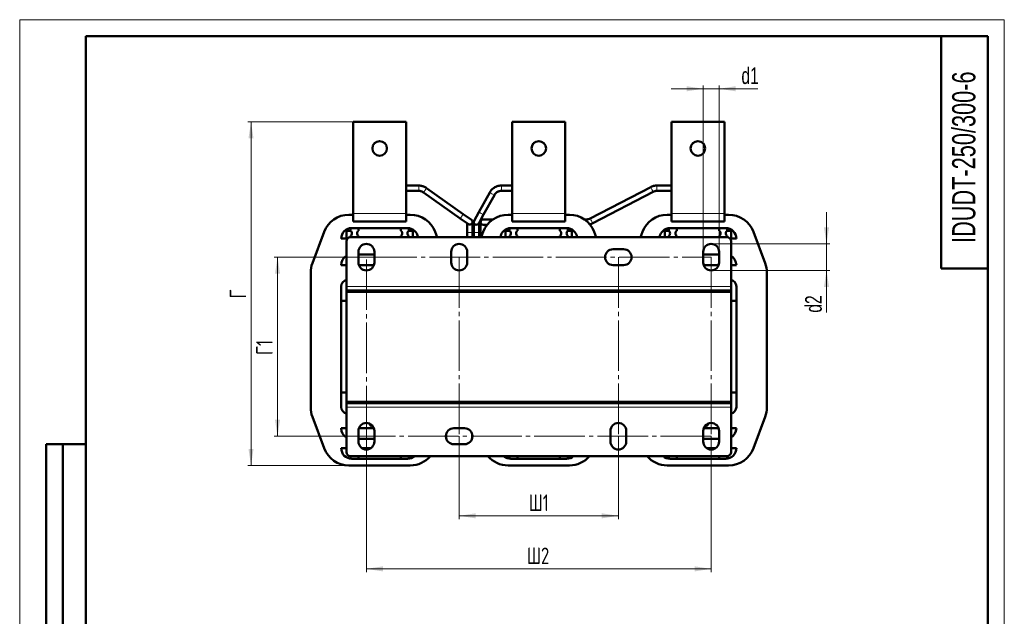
# Model space of a CAD drawing. Header units: millimetres. Extents: x 0 to 742, y 0 to 1050.
# Tile 2 of 2: x 0 to 742, y 600 to 1050. Entities that reach past the tile are written whole.
import ezdxf

# ---------------------------------------------------------------- set-up
doc = ezdxf.new("R2010")
doc.units = ezdxf.units.MM
doc.header["$LTSCALE"] = 2.5
doc.linetypes.add('SLD-Осевая', pattern=[19.05, 15.24, -1.27, 1.27, -1.27])
doc.linetypes.add('SLD-Сплошная', pattern=[0])
doc.styles.add('SLDTEXTSTYLE0', font='TXT', dxfattribs={"width": 0.7})
doc.styles.add('SLDTEXTSTYLE1', font='TXT', dxfattribs={"width": 0.7, "bigfont": 'bigfont'})
doc.dimstyles.new('SLDDIMSTYLE0', dxfattribs={"dimtxt": 12.5, "dimasz": 12.5, "dimexe": 0, "dimexo": 0.0625, "dimgap": 3.125, "dimtad": 2, "dimdec": 1, "dimrnd": 1e-09, "dimzin": 12, "dimdsep": 46, "dimtxsty": 'SLDTEXTSTYLE0', "dimsah": 1, "dimcen": 0.09, "dimadec": 0, "dimazin": 3, "dimtfac": 1, "dimtdec": 3, "dimtofl": 0, "dimtmove": 0, "dimatfit": 3, "dimfxl": 1, "dimfrac": 2, "dimtolj": 1, "dimtzin": 12, "dimarcsym": 0})
doc.dimstyles.new('SLDDIMSTYLE1', dxfattribs={"dimtxt": 12.5, "dimasz": 12.5, "dimexe": 0, "dimexo": 0.0625, "dimgap": 3.125, "dimtad": 2, "dimdec": 1, "dimrnd": 1e-09, "dimzin": 12, "dimdsep": 46, "dimtxsty": 'SLDTEXTSTYLE0', "dimsah": 1, "dimcen": 0.09, "dimadec": 0, "dimazin": 3, "dimtfac": 1, "dimtdec": 3, "dimtmove": 0, "dimatfit": 0, "dimfxl": 1, "dimfrac": 2, "dimtolj": 1, "dimtzin": 12, "dimarcsym": 0})

# ---------------------------------------------------------------- blocks, each defined once
blk = doc.blocks.new('_D_2')
at = {"color": 7, "linetype": 'SLD-Сплошная', "lineweight": 0}
for p, q in [((261.41, 870.93), (191.94, 870.93)), ((194.44, 735.93), (194.44, 870.93)), ((261.41, 735.93), (191.94, 735.93))]:
    blk.add_line(p, q, dxfattribs=at)
at = {"color": 7, "linetype": 'SLD-Сплошная', "lineweight": 18}
for points in [[(194.44, 870.93), (192.51, 858.43), (196.36, 858.43)], [(194.44, 735.93), (196.36, 748.43), (192.51, 748.43)]]:
    blk.add_solid(points, dxfattribs=at)
at = {"color": 7, "linetype": 'SLD-Сплошная', "lineweight": 18, "insert": (178.32, 797.21), "char_height": 12.5, "attachment_point": 1, "rotation": 90, "style": 'SLDTEXTSTYLE1'}
blk.add_mtext('Г1', dxfattribs=at)
blk = doc.blocks.new('_D_3')
at = {"color": 7, "linetype": 'SLD-Сплошная', "lineweight": 0}
for p, q in [((261.44, 735.9), (261.44, 633.43)), ((521.44, 735.9), (521.44, 633.43)), ((261.44, 635.93), (521.44, 635.93))]:
    blk.add_line(p, q, dxfattribs=at)
at = {"color": 7, "linetype": 'SLD-Сплошная', "lineweight": 18}
for points in [[(261.44, 635.93), (273.94, 634), (273.94, 637.85)], [(521.44, 635.93), (508.94, 637.85), (508.94, 634)]]:
    blk.add_solid(points, dxfattribs=at)
at = {"color": 7, "linetype": 'SLD-Сплошная', "lineweight": 18, "insert": (382.55, 652.04), "char_height": 12.5, "attachment_point": 1, "style": 'SLDTEXTSTYLE1'}
blk.add_mtext('Ш2', dxfattribs=at)
blk = doc.blocks.new('_D_4')
at = {"color": 7, "linetype": 'SLD-Сплошная', "lineweight": 0}
for p, q in [((331.44, 735.9), (331.44, 673.43)), ((451.44, 735.9), (451.44, 673.43)), ((331.44, 675.93), (451.44, 675.93))]:
    blk.add_line(p, q, dxfattribs=at)
at = {"color": 7, "linetype": 'SLD-Сплошная', "lineweight": 18}
for points in [[(331.44, 675.93), (343.94, 674), (343.94, 677.85)], [(451.44, 675.93), (438.94, 677.85), (438.94, 674)]]:
    blk.add_solid(points, dxfattribs=at)
at = {"color": 7, "linetype": 'SLD-Сплошная', "lineweight": 18, "insert": (383.89, 692.04), "char_height": 12.5, "attachment_point": 1, "style": 'SLDTEXTSTYLE1'}
blk.add_mtext('Ш1', dxfattribs=at)
blk = doc.blocks.new('_D_5')
at = {"color": 7, "linetype": 'SLD-Сплошная', "lineweight": 0}
for p, q in [((251.41, 972.93), (171.94, 972.93)), ((174.44, 713.93), (174.44, 972.93)), ((248.27, 713.93), (171.94, 713.93))]:
    blk.add_line(p, q, dxfattribs=at)
at = {"color": 7, "linetype": 'SLD-Сплошная', "lineweight": 18}
for points in [[(174.44, 972.93), (172.51, 960.43), (176.36, 960.43)], [(174.44, 713.93), (176.36, 726.43), (172.51, 726.43)]]:
    blk.add_solid(points, dxfattribs=at)
at = {"color": 7, "linetype": 'SLD-Сплошная', "lineweight": 18, "insert": (158.32, 839.88), "char_height": 12.5, "attachment_point": 1, "rotation": 90, "style": 'SLDTEXTSTYLE1'}
blk.add_mtext('Г', dxfattribs=at)
blk = doc.blocks.new('_D_6')
at = {"color": 7, "linetype": 'SLD-Сплошная', "lineweight": 0}
for p, q in [((515.44, 997.93), (491.4, 997.93)), ((515.44, 874.95), (515.44, 1000.43)), ((515.44, 997.93), (527.44, 997.93)), ((527.44, 874.95), (527.44, 1000.43)), ((527.44, 997.93), (556.68, 997.93))]:
    blk.add_line(p, q, dxfattribs=at)
at = {"color": 7, "linetype": 'SLD-Сплошная', "lineweight": 18}
for points in [[(515.44, 997.93), (502.94, 999.85), (502.94, 996)], [(527.44, 997.93), (539.94, 996), (539.94, 999.85)]]:
    blk.add_solid(points, dxfattribs=at)
at = {"color": 7, "linetype": 'SLD-Сплошная', "lineweight": 18, "insert": (544.25, 1014.04), "char_height": 12.5, "attachment_point": 1, "style": 'SLDTEXTSTYLE0'}
blk.add_mtext('d1', dxfattribs=at)
blk = doc.blocks.new('_D_7')
at = {"color": 7, "linetype": 'SLD-Сплошная', "lineweight": 0}
for p, q in [((608.44, 880.93), (608.44, 904.96)), ((521.46, 880.93), (610.94, 880.93)), ((608.44, 880.93), (608.44, 860.93)), ((521.46, 860.93), (610.94, 860.93)), ((608.44, 860.93), (608.44, 829.12))]:
    blk.add_line(p, q, dxfattribs=at)
at = {"color": 7, "linetype": 'SLD-Сплошная', "lineweight": 18}
for points in [[(608.44, 880.93), (610.36, 893.43), (606.51, 893.43)], [(608.44, 860.93), (606.51, 848.43), (610.36, 848.43)]]:
    blk.add_solid(points, dxfattribs=at)
at = {"color": 7, "linetype": 'SLD-Сплошная', "lineweight": 18, "insert": (592.32, 829.12), "char_height": 12.5, "attachment_point": 1, "rotation": 90, "style": 'SLDTEXTSTYLE0'}
blk.add_mtext('d2', dxfattribs=at)

msp = doc.modelspace()

# ---------------------------------------------------------------- linework, layer by layer
at = {"color": 7, "linetype": 'SLD-Сплошная', "lineweight": 18}
for p, q in [((0, 1050), (742.5, 1050)), ((0, 1050), (0, 0)), ((742.5, 1050), (742.5, 0))]:
    msp.add_line(p, q, dxfattribs=at)
at = {"color": 7, "linetype": 'SLD-Сплошная', "lineweight": 50}
for p, q in [((50, 1037.5), (50, 12.5)), ((730, 1037.5), (50, 1037.5)), ((50, 1037.5), (50, 12.5)), ((695, 1037.5), (695, 862.5)), ((730, 12.5), (730, 1037.5)), ((251.44, 903.93), (251.44, 972.93)), ((251.44, 972.93), (291.44, 972.93)), ((291.44, 972.93), (291.44, 903.93)), ((371.44, 972.93), (411.44, 972.93)), ((371.44, 903.93), (371.44, 972.93)), ((411.44, 972.93), (411.44, 903.93)), ((491.44, 903.93), (491.44, 972.93)), ((491.44, 972.93), (531.44, 972.93)), ((531.44, 972.93), (531.44, 903.93)), ((300.93, 924.93), (291.44, 924.93)), ((291.44, 920.93), (300.93, 920.93)), ((300.93, 924.93), (300.93, 924.92)), ((334.41, 903.47), (306.72, 923.08)), ((371.44, 924.93), (363.23, 924.93)), ((363.23, 924.92), (363.23, 924.93)), ((363.23, 920.93), (371.44, 920.93)), ((475.82, 923.79), (430.3, 900.11)), ((491.44, 924.93), (480.45, 924.93)), ((480.45, 920.93), (491.44, 920.93)), ((304.41, 919.82), (332.09, 900.21)), ((354.46, 919.74), (346.32, 904.92)), ((349.83, 903), (357.96, 917.82)), ((432.15, 896.56), (477.67, 920.25)), ((251.44, 902.93), (248.3, 902.93)), ((251.44, 897.93), (251.44, 903.93)), ((291.44, 897.93), (291.44, 903.93)), ((294.58, 902.93), (291.44, 902.93)), ((332.09, 900.21), (338.33, 895.79)), ((340.64, 899.06), (334.41, 903.47)), ((346.32, 904.92), (342.73, 898.39)), ((346.24, 896.46), (349.83, 903)), ((357, 899.43), (349.48, 899.43)), ((371.44, 902.93), (368.3, 902.93)), ((371.44, 897.93), (371.44, 903.93)), ((411.44, 897.93), (411.44, 903.93)), ((414.58, 902.93), (411.44, 902.93)), ((427.52, 899.43), (425.88, 899.43)), ((491.44, 902.93), (488.3, 902.93)), ((491.44, 897.93), (491.44, 903.93)), ((531.44, 897.93), (531.44, 903.93)), ((534.58, 902.93), (531.44, 902.93)), ((249.44, 891.92), (249.44, 890.92)), ((250.44, 892.93), (292.44, 892.93)), ((250.44, 892.92), (254.44, 892.92)), ((251.44, 897.93), (291.44, 897.93)), ((251.44, 892.93), (251.44, 892.92)), ((255.44, 891.92), (255.44, 890.92)), ((287.44, 891.92), (287.44, 890.92)), ((292.44, 892.92), (288.44, 892.92)), ((291.44, 892.93), (291.44, 892.92)), ((293.44, 890.92), (293.44, 891.92)), ((337.48, 896.39), (337.48, 889.43)), ((341.48, 889.43), (341.48, 897.43)), ((342.48, 897.43), (342.48, 889.43)), ((346.48, 889.43), (346.48, 896.91)), ((347.48, 897.43), (347.48, 889.43)), ((349.48, 895.43), (352.69, 895.43)), ((351.48, 893.76), (351.48, 895.43)), ((369.44, 891.92), (369.44, 890.92)), ((370.44, 892.93), (412.44, 892.93)), ((370.44, 892.92), (374.44, 892.92)), ((371.44, 897.93), (411.44, 897.93)), ((371.44, 892.93), (371.44, 892.92)), ((375.44, 891.92), (375.44, 890.92)), ((407.44, 891.92), (407.44, 890.92)), ((412.44, 892.92), (408.44, 892.92)), ((411.44, 892.93), (411.44, 892.92)), ((413.44, 890.92), (413.44, 891.92)), ((489.44, 891.92), (489.44, 890.92)), ((490.44, 892.93), (532.44, 892.93)), ((490.44, 892.92), (494.44, 892.92)), ((491.44, 897.93), (531.44, 897.93)), ((491.44, 892.93), (491.44, 892.92)), ((495.44, 891.92), (495.44, 890.92)), ((527.44, 891.92), (527.44, 890.92)), ((532.44, 892.92), (528.44, 892.92)), ((531.44, 892.93), (531.44, 892.92)), ((533.44, 890.92), (533.44, 891.92)), ((229.57, 889.95), (220.71, 866.32)), ((247.2, 884.93), (242.44, 884.93)), ((246.44, 890.68), (249.72, 890.68)), ((246.44, 884.93), (246.44, 890.68)), ((249.44, 886.94), (249.44, 885.94)), ((249.44, 885.93), (533.44, 885.93)), ((255.44, 886.94), (255.44, 885.94)), ((287.44, 886.94), (287.44, 885.94)), ((293.16, 890.68), (296.44, 890.68)), ((293.44, 885.94), (293.44, 886.94)), ((296.44, 890.68), (296.44, 885.93)), ((314.81, 885.93), (313.3, 889.95)), ((337.48, 889.43), (337.48, 885.93)), ((341.48, 885.93), (341.48, 889.43)), ((342.48, 889.43), (342.48, 885.93)), ((346.48, 885.93), (346.48, 889.43)), ((347.48, 889.43), (347.48, 885.93)), ((349.57, 889.95), (348.06, 885.93)), ((366.44, 890.68), (369.72, 890.68)), ((366.44, 885.93), (366.44, 890.68)), ((369.44, 886.94), (369.44, 885.94)), ((375.44, 886.94), (375.44, 885.94)), ((407.44, 886.94), (407.44, 885.94)), ((413.16, 890.68), (416.44, 890.68)), ((413.44, 885.94), (413.44, 886.94)), ((416.44, 890.68), (416.44, 885.93)), ((434.81, 885.93), (433.3, 889.95)), ((469.57, 889.95), (468.06, 885.93)), ((486.44, 890.68), (489.72, 890.68)), ((486.44, 885.93), (486.44, 890.68)), ((489.44, 886.94), (489.44, 885.94)), ((495.44, 886.94), (495.44, 885.94)), ((527.44, 886.94), (527.44, 885.94)), ((533.16, 890.68), (536.44, 890.68)), ((533.44, 885.94), (533.44, 886.94)), ((540.44, 884.93), (535.67, 884.93)), ((536.44, 890.68), (536.44, 884.93)), ((562.16, 866.32), (553.3, 889.95)), ((246.44, 882.93), (246.44, 848.93)), ((455.44, 876.93), (447.44, 876.93)), ((536.44, 882.93), (536.44, 848.93)), ((255.44, 874.93), (255.44, 866.93)), ((255.44, 872.93), (267.44, 872.93)), ((267.44, 866.93), (267.44, 874.93)), ((325.44, 874.93), (325.44, 866.93)), ((337.44, 866.93), (337.44, 874.93)), ((515.44, 874.93), (515.44, 866.93)), ((515.44, 872.93), (527.44, 872.93)), ((527.44, 866.93), (527.44, 874.93)), ((246.44, 864.93), (242.44, 864.93)), ((267.09, 864.93), (255.78, 864.93)), ((447.44, 864.93), (455.44, 864.93)), ((527.09, 864.93), (515.78, 864.93)), ((540.44, 864.93), (536.44, 864.93)), ((695, 862.5), (730, 862.5)), ((219.44, 859.3), (219.44, 757.55)), ((563.44, 757.55), (563.44, 859.3)), ((242.44, 757.93), (242.44, 848.93)), ((242.45, 848.92), (242.45, 837.92)), ((242.54, 849.93), (242.55, 849.93)), ((246.44, 848.93), (246.44, 845.93)), ((536.44, 848.93), (536.44, 845.93)), ((540.32, 849.93), (540.34, 849.93)), ((540.43, 837.92), (540.43, 848.92)), ((540.44, 848.93), (540.44, 757.93)), ((242.45, 845.93), (242.44, 845.93)), ((246.44, 844.93), (246.44, 845.93)), ((246.44, 845.93), (296.44, 845.93)), ((246.44, 845.93), (536.44, 845.93)), ((246.44, 844.93), (536.44, 844.93)), ((246.44, 761.93), (246.44, 844.93)), ((296.44, 844.93), (246.44, 844.93)), ((296.44, 845.93), (296.44, 844.93)), ((296.44, 845.93), (296.44, 845.93)), ((300.43, 844.93), (300.43, 845.93)), ((300.44, 845.93), (300.44, 844.93)), ((323.44, 844.93), (323.44, 845.93)), ((339.44, 845.93), (339.44, 844.93)), ((362.44, 844.93), (362.44, 845.93)), ((362.45, 845.93), (362.45, 844.93)), ((366.44, 844.93), (366.44, 845.93)), ((366.44, 845.93), (416.44, 845.93)), ((416.44, 844.93), (366.44, 844.93)), ((416.44, 845.93), (416.44, 844.93)), ((416.44, 845.93), (416.44, 845.93)), ((420.43, 844.93), (420.43, 845.93)), ((420.44, 845.93), (420.44, 844.93)), ((443.44, 844.93), (443.44, 845.93)), ((459.44, 845.93), (459.44, 844.93)), ((482.44, 844.93), (482.44, 845.93)), ((482.45, 845.93), (482.45, 844.93)), ((486.44, 844.93), (486.44, 845.93)), ((486.44, 845.93), (536.44, 845.93)), ((536.44, 844.93), (486.44, 844.93)), ((536.44, 845.93), (536.44, 844.93)), ((536.44, 845.93), (536.44, 845.93)), ((536.44, 844.93), (536.44, 761.93)), ((540.44, 845.93), (540.43, 845.93)), ((246.44, 837.92), (242.45, 837.92)), ((536.44, 837.92), (540.43, 837.92)), ((242.45, 768.94), (242.45, 757.94)), ((246.44, 768.94), (242.45, 768.94)), ((536.44, 768.94), (540.43, 768.94)), ((540.43, 757.94), (540.43, 768.94)), ((242.44, 760.93), (242.45, 760.93)), ((536.44, 761.93), (246.44, 761.93)), ((246.44, 760.93), (246.44, 761.93)), ((246.44, 761.93), (296.44, 761.93)), ((296.44, 760.93), (246.44, 760.93)), ((536.44, 760.93), (246.44, 760.93)), ((246.44, 757.93), (246.44, 760.93)), ((246.44, 723.93), (246.44, 757.93)), ((296.44, 761.93), (296.44, 760.93)), ((300.43, 760.93), (300.43, 761.93)), ((300.44, 761.93), (300.44, 760.93)), ((323.44, 760.93), (323.44, 761.93)), ((339.44, 761.93), (339.44, 760.93)), ((362.44, 760.93), (362.44, 761.93)), ((362.45, 761.93), (362.45, 760.93)), ((366.44, 760.93), (366.44, 761.93)), ((366.44, 761.93), (416.44, 761.93)), ((416.44, 760.93), (366.44, 760.93)), ((416.44, 761.93), (416.44, 760.93)), ((420.43, 760.93), (420.43, 761.93)), ((420.44, 761.93), (420.44, 760.93)), ((443.44, 760.93), (443.44, 761.93)), ((459.44, 761.93), (459.44, 760.93)), ((482.44, 760.93), (482.44, 761.93)), ((482.45, 761.93), (482.45, 760.93)), ((486.44, 760.93), (486.44, 761.93)), ((486.44, 761.93), (536.44, 761.93)), ((536.44, 760.93), (486.44, 760.93)), ((536.44, 761.93), (536.44, 760.93)), ((536.44, 757.93), (536.44, 760.93)), ((536.44, 723.93), (536.44, 757.93)), ((540.43, 760.93), (540.44, 760.93)), ((220.71, 750.53), (229.57, 726.9)), ((242.55, 756.93), (242.54, 756.93)), ((540.34, 756.93), (540.32, 756.93)), ((553.3, 726.9), (562.16, 750.53)), ((263.93, 744.52), (263.93, 745.38)), ((263.93, 744.52), (265.31, 743.73)), ((266.08, 743.73), (265.31, 743.73)), ((517.56, 743.73), (516.79, 743.73)), ((517.56, 743.73), (518.94, 744.52)), ((518.94, 745.38), (518.94, 744.52)), ((242.44, 741.93), (246.44, 741.93)), ((255.44, 739.93), (255.44, 731.93)), ((255.78, 741.93), (267.09, 741.93)), ((267.44, 731.93), (267.44, 739.93)), ((335.44, 741.93), (327.44, 741.93)), ((445.44, 739.93), (445.44, 731.93)), ((457.44, 731.93), (457.44, 739.93)), ((515.44, 739.93), (515.44, 731.93)), ((515.78, 741.93), (527.09, 741.93)), ((527.44, 731.93), (527.44, 739.93)), ((536.44, 741.93), (540.44, 741.93)), ((20, 430), (20, 730)), ((50, 730), (20, 730)), ((20, 430), (20, 730)), ((32.5, 430), (32.5, 730)), ((32.5, 430), (32.5, 730)), ((267.44, 733.93), (255.44, 733.93)), ((327.44, 729.93), (335.44, 729.93)), ((527.44, 733.93), (515.44, 733.93)), ((242.44, 726.93), (246.44, 726.93)), ((249.44, 720.93), (249.44, 719.94)), ((533.44, 720.93), (249.44, 720.93)), ((255.44, 720.93), (255.44, 719.94)), ((258.12, 726.93), (264.75, 726.93)), ((287.44, 719.94), (287.44, 720.93)), ((293.44, 719.94), (293.44, 720.93)), ((369.44, 720.93), (369.44, 719.94)), ((375.44, 720.93), (375.44, 719.94)), ((407.44, 720.93), (407.44, 719.94)), ((413.44, 720.93), (413.44, 719.94)), ((489.44, 720.93), (489.44, 719.94)), ((495.44, 720.93), (495.44, 719.94)), ((518.12, 726.93), (524.75, 726.93)), ((527.44, 720.93), (527.44, 719.94)), ((533.44, 720.93), (533.44, 719.94)), ((536.44, 726.93), (540.44, 726.93)), ((248.3, 713.93), (294.58, 713.93)), ((254.44, 718.94), (250.44, 718.94)), ((292.44, 718.93), (250.44, 718.93)), ((292.44, 718.94), (288.44, 718.94)), ((368.3, 713.93), (414.58, 713.93)), ((374.44, 718.94), (370.44, 718.94)), ((412.44, 718.93), (370.44, 718.93)), ((412.44, 718.94), (408.44, 718.94)), ((488.3, 713.93), (534.58, 713.93)), ((494.44, 718.94), (490.44, 718.94)), ((532.44, 718.93), (490.44, 718.93)), ((532.44, 718.94), (528.44, 718.94))]:
    msp.add_line(p, q, dxfattribs=at)
at = {"color": 8, "linetype": 'SLD-Сплошная', "lineweight": 18}
for p, q in [((300.93, 924.92), (300.93, 920.93)), ((363.23, 920.93), (363.23, 924.92)), ((480.45, 920.93), (480.45, 924.93)), ((291.44, 903.93), (251.44, 903.93)), ((411.44, 903.93), (371.44, 903.93)), ((427.52, 898.17), (427.52, 899.43)), ((531.44, 903.93), (491.44, 903.93)), ((341.48, 889.43), (337.48, 889.43)), ((346.48, 889.43), (342.48, 889.43)), ((347.48, 889.43), (349.38, 889.43)), ((536.44, 848.93), (246.44, 848.93)), ((246.44, 757.93), (536.44, 757.93))]:
    msp.add_line(p, q, dxfattribs=at)
at = {"color": 7, "linetype": 'SLD-Осевая', "lineweight": 18}
for p, q in [((261.44, 870.93), (521.44, 870.93)), ((261.44, 735.93), (261.44, 870.93)), ((331.44, 870.93), (331.44, 735.93)), ((451.44, 870.93), (451.44, 735.93)), ((521.44, 870.93), (521.44, 735.93)), ((521.44, 735.93), (261.44, 735.93))]:
    msp.add_line(p, q, dxfattribs=at)
at = {"color": 7, "linetype": 'SLD-Сплошная', "lineweight": 50}
for centre in [(271.44, 952.93), (391.44, 952.93), (511.44, 952.93)]:
    msp.add_circle(centre, 5.5, dxfattribs=at)
at = {"color": 8, "linetype": 'SLD-Сплошная', "lineweight": 18}
for centre, radius, start, end in [((293.46, 930.03), 14.97, 317.00654, 332.36479), ((496.55, 932.33), 22.41, 202.3733, 212.6124), ((361.86, 929.07), 11.91, 231.56645, 250.90069), ((323.93, 907.83), 11.17, 316.9692, 327.24811), ((324.5, 908.65), 11.17, 322.12946, 332.40837), ((351.15, 910.59), 7.45, 229.59107, 245.0651), ((352.02, 910.11), 7.45, 237.39961, 252.87363), ((448.04, 907.08), 19.06, 201.47055, 213.51512)]:
    msp.add_arc(centre, radius, start, end, dxfattribs=at)
at = {"color": 7, "linetype": 'SLD-Сплошная', "lineweight": 50}
for centre, radius, start, end in [((248.3, 882.93), 20, 90, 159.44395), ((294.58, 882.93), 20, 20.55605, 90), ((339.48, 897.43), 2, 234.68879, 54.68879), ((349.48, 897.43), 2, 90, 180), ((368.3, 882.93), 20, 90, 159.44395), ((414.58, 882.93), 20, 20.55605, 90), ((488.3, 882.93), 20, 90, 159.44395), ((534.58, 882.93), 20, 20.55605, 90), ((250.44, 884.93), 8, 90, 180), ((250.44, 891.92), 1, 90, 180), ((254.44, 891.92), 1, 0, 90), ((288.44, 891.92), 1, 90, 180), ((292.44, 884.93), 8, 7.18076, 90), ((292.44, 891.92), 1, 0, 90), ((344.48, 897.43), 2, 151.23235, 331.23235), ((349.48, 897.43), 2, 180, 270), ((370.44, 884.93), 8, 90, 172.81924), ((370.44, 891.92), 1, 90, 180), ((374.44, 891.92), 1, 0, 90), ((408.44, 891.92), 1, 90, 180), ((412.44, 884.93), 8, 7.18076, 90), ((412.44, 891.92), 1, 0, 90), ((490.44, 884.93), 8, 90, 172.81924), ((490.44, 891.92), 1, 90, 180), ((494.44, 891.92), 1, 0, 90), ((528.44, 891.92), 1, 90, 180), ((532.44, 884.93), 8, 0, 90), ((532.44, 891.92), 1, 0, 90), ((249.44, 882.93), 3, 90, 180), ((247.96, 888.93), 2.48, 306.63979, 53.36021), ((256.92, 888.93), 2.48, 126.63979, 233.36021), ((285.96, 888.93), 2.48, 306.63979, 53.36021), ((294.92, 888.93), 2.48, 126.63979, 233.36021), ((367.96, 888.93), 2.48, 306.63979, 53.36021), ((376.92, 888.93), 2.48, 126.63979, 233.36021), ((405.96, 888.93), 2.48, 306.63979, 53.36021), ((414.92, 888.93), 2.48, 126.63979, 233.36021), ((487.96, 888.93), 2.48, 306.63979, 53.36021), ((496.92, 888.93), 2.48, 126.63979, 233.36021), ((525.96, 888.93), 2.48, 306.63979, 53.36021), ((534.92, 888.93), 2.48, 126.63979, 233.36021), ((533.44, 882.93), 3, 360, 90), ((261.44, 874.93), 6, 0, 180), ((331.44, 874.93), 6, 360, 180), ((447.44, 870.93), 6, 90, 270), ((455.44, 870.93), 6, 270, 90), ((521.44, 874.93), 6, 360, 180), ((250.44, 864.93), 8, 120, 180), ((532.44, 864.93), 8, 0, 60), ((239.44, 859.3), 20, 159.44395, 180), ((261.44, 866.93), 6, 180, 360), ((331.44, 866.93), 6, 180, 360), ((521.44, 866.93), 6, 180, 360), ((543.44, 859.3), 20, 0, 20.55605), ((247.44, 848.93), 5, 101.53696, 180), ((247.45, 848.92), 5, 101.65394, 180), ((535.44, 848.93), 5, 0, 78.46304), ((535.43, 848.92), 5, 0, 78.34606), ((239.44, 757.55), 20, 180, 200.55605), ((247.44, 757.93), 5, 180, 258.46304), ((247.45, 757.94), 5, 180, 258.34606), ((535.43, 757.94), 5, 281.65394, 0), ((535.44, 757.93), 5, 281.53696, 0), ((543.44, 757.55), 20, 339.44395, 0), ((261.44, 739.93), 6, 0, 180), ((451.44, 739.93), 6, 360, 180), ((521.44, 739.93), 6, 0, 180), ((250.44, 741.93), 8, 180, 240), ((327.44, 735.93), 6, 90, 270), ((335.44, 735.93), 6, 270, 90), ((532.44, 741.93), 8, 300, 0), ((261.44, 731.93), 6, 180, 0), ((451.44, 731.93), 6, 180, 0), ((521.44, 731.93), 6, 180, 0), ((248.3, 733.93), 20, 200.55605, 270), ((250.44, 726.93), 8, 180, 270), ((249.44, 723.93), 3, 180, 270), ((292.44, 726.93), 8, 270, 311.40962), ((294.58, 733.93), 20, 270, 319.4584), ((368.3, 733.93), 20, 220.5416, 270), ((370.44, 726.93), 8, 228.59038, 270), ((412.44, 726.93), 8, 270, 311.40962), ((414.58, 733.93), 20, 270, 319.4584), ((488.3, 733.93), 20, 220.5416, 270), ((490.44, 726.93), 8, 228.59038, 270), ((532.44, 726.93), 8, 270, 0), ((533.44, 723.93), 3, 270, 360), ((534.58, 733.93), 20, 270, 339.44395), ((250.44, 719.94), 1, 180, 270), ((254.44, 719.94), 1, 270, 0), ((288.44, 719.94), 1, 180, 270), ((292.44, 719.94), 1, 270, 0), ((370.44, 719.94), 1, 180, 270), ((374.44, 719.94), 1, 270, 0), ((408.44, 719.94), 1, 180, 270), ((412.44, 719.94), 1, 270, 0), ((490.44, 719.94), 1, 180, 270), ((494.44, 719.94), 1, 270, 0), ((528.44, 719.94), 1, 180, 270), ((532.44, 719.94), 1, 270, 0)]:
    msp.add_arc(centre, radius, start, end, dxfattribs=at)
for points, knots in [([(306.71, 923.06), (306.41, 923.27), (305.73, 923.75), (304.62, 924.25), (303.48, 924.61), (302.29, 924.87), (301.43, 924.9), (300.93, 924.93)], [0, 0, 0, 0, 0.173547, 0.409267, 0.583453, 0.756398, 1, 1, 1, 1]), ([(300.93, 920.93), (301.41, 920.89), (302.09, 920.85), (303.04, 920.56), (303.74, 920.27), (304.2, 919.94), (304.4, 919.8)], [0, 0, 0, 0, 0.387127, 0.543377, 0.803757, 1, 1, 1, 1]), ([(363.23, 924.93), (362.63, 924.9), (361.79, 924.86), (360.57, 924.58), (359.53, 924.25), (358.35, 923.69), (357.18, 922.94), (356.08, 921.98), (355.14, 920.9), (354.68, 920.1), (354.47, 919.73)], [0, 0, 0, 0, 0.166644, 0.235951, 0.351046, 0.471616, 0.601985, 0.739314, 0.882563, 1, 1, 1, 1]), ([(357.99, 917.8), (358.05, 917.93), (358.28, 918.43), (358.93, 919.17), (359.84, 919.93), (360.74, 920.41), (361.59, 920.72), (362.4, 920.89), (362.96, 920.92), (363.23, 920.93)], [0, 0, 0, 0, 0.063019, 0.261507, 0.452393, 0.615433, 0.737765, 0.876339, 1, 1, 1, 1]), ([(480.45, 924.93), (479.85, 924.9), (479.01, 924.86), (477.79, 924.58), (476.82, 924.28), (476.14, 923.94), (475.83, 923.78)], [0, 0, 0, 0, 0.37071, 0.52489, 0.780926, 1, 1, 1, 1]), ([(477.68, 920.23), (477.8, 920.3), (478.15, 920.5), (478.82, 920.71), (479.62, 920.9), (480.18, 920.92), (480.45, 920.93)], [0, 0, 0, 0, 0.14524, 0.417141, 0.725144, 1, 1, 1, 1]), ([(430.29, 900.12), (430.17, 900.05), (429.82, 899.85), (429.15, 899.64), (428.35, 899.46), (427.79, 899.44), (427.52, 899.43)], [0, 0, 0, 0, 0.145265, 0.417158, 0.7251517, 1, 1, 1, 1]), ([(429.79, 895.69), (429.87, 895.71), (430.34, 895.81), (431.15, 896.07), (431.83, 896.41), (432.14, 896.57)], [0, 0, 0, 0, 0.093658, 0.581683, 1, 1, 1, 1]), ([(263.93, 744.52), (264.26, 744.35), (264.87, 744.02), (265.5, 743.98), (265.8, 743.96)], [0, 0, 0, 0, 0.532383, 1, 1, 1, 1]), ([(517.01, 743.97), (517.07, 743.96), (517.73, 743.86), (518.37, 744.21), (518.94, 744.52)], [0, 0, 0, 0, 0.097224, 1, 1, 1, 1])]:
    msp.add_open_spline(points, degree=3, knots=knots, dxfattribs=at)

# ---------------------------------------------------------------- texts
at = {"color": 7, "linetype": 'Continuous', "lineweight": 0, "insert": (703.16, 946.32), "char_height": 17.5, "attachment_point": 2, "rotation": 90, "style": 'SLDTEXTSTYLE0'}
msp.add_mtext('IDUDT-250/300-6', dxfattribs=at)

# ---------------------------------------------------------------- dimensions: what is measured, and where the dimension line sits
at = {"color": 7, "linetype": 'SLD-Сплошная', "lineweight": 18}
for base, p1, p2, text, dimstyle, picture, middle in [((527.44, 997.93), (515.44, 874.93), (527.44, 874.93), 'd1', 'SLDDIMSTYLE1', '_D_6', (550.46, 997.93)), ((521.44, 635.93), (261.44, 735.93), (521.44, 735.93), 'Ш2', 'SLDDIMSTYLE0', '_D_3', (391.44, 635.93)), ((451.44, 675.93), (331.44, 735.93), (451.44, 735.93), 'Ш1', 'SLDDIMSTYLE0', '_D_4', (391.44, 675.93))]:
    dim = msp.add_linear_dim(base=base, p1=p1, p2=p2, text=text, dimstyle=dimstyle, dxfattribs=at)
    dim.commit()
    dim.dimension.update_dxf_attribs({"geometry": picture, "text_midpoint": middle, "dimtype": 160})
for base, p1, p2, text, dimstyle, picture, middle in [((174.44, 972.93), (248.3, 713.93), (251.44, 972.93), 'Г', 'SLDDIMSTYLE0', '_D_5', (174.44, 843.43)), ((608.44, 860.93), (521.44, 880.93), (521.44, 860.93), 'd2', 'SLDDIMSTYLE1', '_D_7', (608.44, 836.67)), ((194.44, 870.93), (261.44, 735.93), (261.44, 870.93), 'Г1', 'SLDDIMSTYLE0', '_D_2', (194.44, 803.43))]:
    dim = msp.add_linear_dim(base=base, p1=p1, p2=p2, angle=90, text=text, dimstyle=dimstyle, dxfattribs=at)
    dim.commit()
    dim.dimension.update_dxf_attribs({"geometry": picture, "text_midpoint": middle, "dimtype": 160})

doc.saveas('drawing.dxf')
